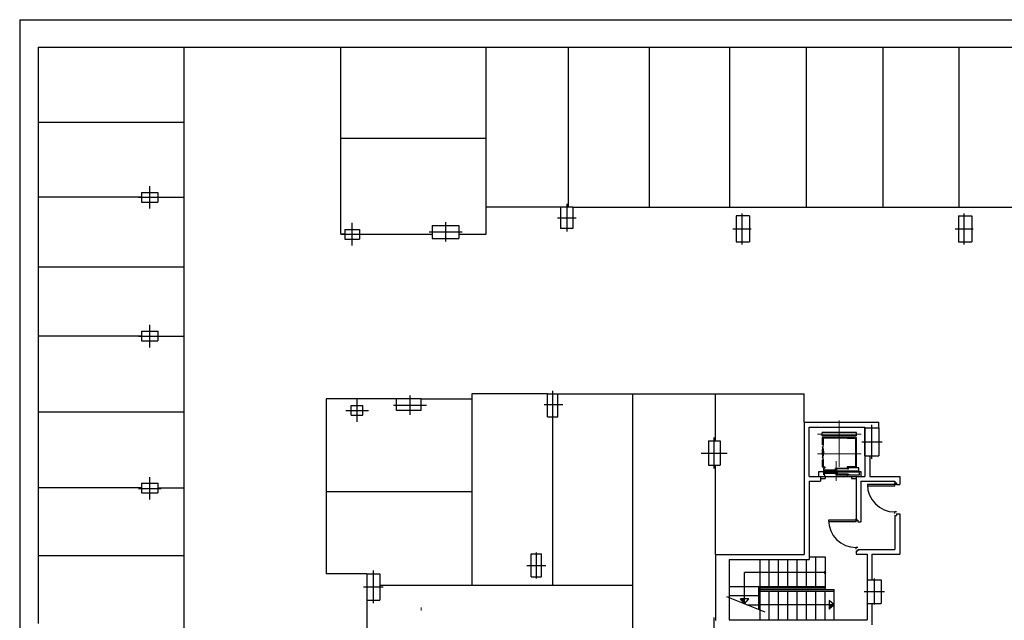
# Model space of a CAD drawing. Header units: metres. Extents: x -1 to 438, y -6 to 52.
# Tile 6 of 7: x 392 to 422, y 34 to 52. Entities that reach past the tile are written whole.
import ezdxf

# ---------------------------------------------------------------- set-up
doc = ezdxf.new("R2010")
doc.units = ezdxf.units.M
doc.linetypes.add('CONTINUA', pattern=[0])
doc.linetypes.add('PUNKT', pattern=[6.35, 0, -6.35])
doc.layers.add('PS-1  MURS ACTUAL', color=7, linetype='CONTINUA', lineweight=25)

# ---------------------------------------------------------------- blocks, each defined once
blk = doc.blocks.new('OBJETO_COMPLEJO_2')
at = {"layer": 'PS-1  MURS ACTUAL', "transparency": 33554687}
for start, end in [(90, 270), (270, 90)]:
    blk.add_arc((416.42, 35.24), 0.025, start, end, dxfattribs=at)

msp = doc.modelspace()

# ---------------------------------------------------------------- linework, layer by layer
at = {"layer": 'PS-1  MURS ACTUAL', "transparency": 33554687}
for p, q in [((391.521, 52.334), (391.521, 28.77)), ((391.521, 52.334), (432.475, 52.334)), ((392.096, 51.481), (392.096, 33.665)), ((392.096, 51.481), (431.322, 51.481)), ((395.291, 46.991), (395.291, 46.691)), ((395.291, 46.991), (395.791, 46.991)), ((395.791, 46.991), (395.791, 46.691)), ((395.291, 46.691), (395.791, 46.691)), ((408.246, 46.541), (408.246, 45.881)), ((408.626, 46.541), (408.246, 46.541)), ((408.626, 46.541), (408.626, 45.881)), ((404.278, 45.971), (404.278, 45.571)), ((404.278, 45.971), (405.098, 45.971)), ((405.098, 45.971), (405.098, 45.571)), ((413.675, 46.264), (413.675, 45.464)), ((414.085, 46.264), (413.675, 46.264)), ((414.085, 46.264), (414.085, 45.464)), ((420.545, 46.264), (420.545, 45.464)), ((420.545, 46.264), (420.955, 46.264)), ((420.955, 46.264), (420.955, 45.464)), ((401.576, 45.851), (402.026, 45.851)), ((401.576, 45.851), (401.576, 45.551)), ((402.026, 45.851), (402.026, 45.551)), ((408.626, 45.881), (408.246, 45.881)), ((401.576, 45.551), (402.026, 45.551)), ((404.278, 45.571), (405.098, 45.571)), ((413.675, 45.464), (414.085, 45.464)), ((420.545, 45.464), (420.955, 45.464)), ((395.291, 42.701), (395.791, 42.701)), ((395.291, 42.701), (395.291, 42.401)), ((395.791, 42.701), (395.791, 42.401)), ((395.291, 42.401), (395.791, 42.401)), ((403.936, 40.611), (403.176, 40.611)), ((403.176, 40.251), (403.176, 40.611)), ((403.936, 40.251), (403.936, 40.611)), ((407.836, 40.051), (407.836, 40.761)), ((407.836, 40.761), (408.156, 40.761)), ((408.156, 40.051), (408.156, 40.761)), ((401.771, 40.101), (401.771, 40.401)), ((401.771, 40.401), (402.131, 40.401)), ((402.131, 40.101), (402.131, 40.401)), ((403.936, 40.251), (403.176, 40.251)), ((401.771, 40.101), (402.131, 40.101)), ((407.836, 40.051), (408.156, 40.051)), ((415.78, 39.884), (415.78, 35.79)), ((415.78, 39.884), (418.086, 39.884)), ((418.086, 39.71), (418.086, 39.884)), ((415.93, 39.734), (417.656, 39.734)), ((415.93, 38.21), (415.93, 39.734)), ((417.656, 39.734), (417.656, 38.21)), ((417.656, 38.85), (417.656, 39.71)), ((417.656, 39.71), (418.086, 39.71)), ((418.086, 39.71), (418.086, 38.85)), ((412.816, 39.314), (413.176, 39.314)), ((412.816, 39.314), (412.816, 38.554)), ((413.176, 39.314), (413.176, 38.554)), ((417.385, 39.415), (416.335, 39.415)), ((416.335, 39.415), (416.335, 39.188)), ((417.36, 39.39), (416.36, 39.39)), ((416.36, 39.39), (416.36, 39.2)), ((417.11, 39.39), (417.36, 39.39)), ((417.36, 39.39), (417.36, 38.51)), ((417.385, 39.415), (417.385, 38.51)), ((416.36, 39.2), (416.335, 39.2)), ((416.335, 38.724), (416.335, 38.51)), ((416.36, 38.71), (416.335, 38.71)), ((416.36, 38.71), (416.36, 38.51)), ((417.656, 38.85), (418.086, 38.85)), ((417.806, 38.85), (417.806, 38.21)), ((412.816, 38.554), (413.176, 38.554)), ((416.335, 38.51), (416.4, 38.51)), ((416.37, 38.51), (416.41, 38.51)), ((416.41, 38.469), (416.375, 38.469)), ((416.375, 38.469), (416.375, 38.373)), ((416.375, 38.373), (416.415, 38.373)), ((416.753, 38.396), (416.381, 38.396)), ((416.41, 38.51), (416.41, 38.469)), ((417.117, 38.441), (416.745, 38.441)), ((417.11, 38.51), (417.36, 38.51)), ((417.11, 38.51), (417.11, 38.466)), ((415.93, 38.21), (416.28, 38.21)), ((415.93, 38.06), (416.28, 38.06)), ((415.93, 38.06), (415.93, 35.64)), ((416.28, 38.21), (416.28, 38.06)), ((416.28, 38.21), (416.42, 38.21)), ((416.28, 38.15), (416.42, 38.15)), ((416.767, 38.328), (416.395, 38.328)), ((416.41, 38.21), (417.11, 38.21)), ((416.42, 38.21), (416.42, 38.15)), ((417.125, 38.283), (416.753, 38.283)), ((417.11, 38.255), (417.11, 38.21)), ((417.14, 38.255), (417.11, 38.255)), ((417.11, 38.21), (417.535, 38.21)), ((417.24, 38.21), (417.24, 38.15)), ((417.24, 38.21), (417.38, 38.21)), ((417.24, 38.15), (417.38, 38.15)), ((417.38, 38.21), (417.38, 36.854)), ((417.38, 38.21), (417.656, 38.21)), ((417.505, 38.35), (417.478, 38.35)), ((417.535, 38.35), (417.505, 38.35)), ((417.53, 38.06), (417.53, 36.804)), ((417.53, 38.06), (418.58, 38.06)), ((417.535, 38.21), (417.535, 38.35)), ((417.535, 38.325), (417.54, 38.325)), ((417.806, 38.21), (418.73, 38.21)), ((418.58, 38.06), (418.58, 38.01)), ((418.73, 38.21), (418.73, 37.96)), ((395.291, 38.005), (395.791, 38.005)), ((395.291, 38.005), (395.291, 37.705)), ((395.791, 38.005), (395.791, 37.705)), ((418.63, 37.96), (417.73, 37.96)), ((418.58, 37.91), (417.73, 37.91)), ((418.58, 37.91), (418.58, 38.01)), ((418.58, 38.01), (418.63, 38.01)), ((418.63, 38.01), (418.63, 37.96)), ((418.63, 37.96), (418.73, 37.96)), ((395.291, 37.705), (395.791, 37.705)), ((417.43, 36.86), (416.53, 36.86)), ((417.38, 36.81), (417.38, 36.91)), ((417.38, 36.854), (417.43, 36.854)), ((417.43, 36.854), (417.43, 36.804)), ((418.58, 37.06), (418.58, 37.11)), ((418.63, 37.11), (418.58, 37.11)), ((418.58, 37.004), (418.63, 37.004)), ((418.58, 37.004), (418.58, 35.954)), ((418.63, 37.055), (418.63, 37.004)), ((418.63, 37.054), (418.73, 37.054)), ((418.73, 37.054), (418.73, 35.804)), ((417.38, 36.81), (416.53, 36.81)), ((417.43, 36.804), (417.53, 36.804)), ((417.43, 36.01), (417.38, 36.01)), ((417.38, 35.96), (417.38, 36.01)), ((417.43, 35.954), (418.58, 35.954)), ((417.43, 35.954), (417.43, 35.904)), ((407.336, 35.101), (407.336, 35.811)), ((407.336, 35.811), (407.656, 35.811)), ((407.656, 35.101), (407.656, 35.811)), ((413.036, 35.79), (413.036, 33.75)), ((413.036, 35.79), (415.78, 35.79)), ((413.46, 35.64), (415.93, 35.64)), ((413.46, 35.64), (413.46, 33.77)), ((414.41, 35.64), (414.41, 34.81)), ((414.697, 34.81), (414.697, 35.64)), ((414.984, 34.81), (414.984, 35.64)), ((415.271, 34.81), (415.271, 35.64)), ((415.558, 34.81), (415.558, 35.64)), ((415.845, 34.81), (415.845, 35.64)), ((415.93, 35.72), (416.42, 35.72)), ((416.133, 34.81), (416.133, 35.72)), ((416.42, 35.72), (416.42, 34.71)), ((417.38, 35.904), (417.43, 35.904)), ((417.38, 35.904), (417.38, 35.804)), ((417.38, 35.804), (417.72, 35.804)), ((417.72, 35.804), (417.72, 33.77)), ((417.87, 35.804), (417.87, 35.014)), ((417.87, 35.804), (418.73, 35.804)), ((402.251, 35.196), (402.251, 34.386)), ((402.251, 35.196), (402.661, 35.196)), ((402.661, 35.196), (402.661, 34.386)), ((407.336, 35.101), (407.656, 35.101)), ((416.42, 35.24), (413.935, 35.24)), ((413.935, 34.265), (413.935, 35.24)), ((417.731, 35.014), (418.161, 35.014)), ((417.731, 34.284), (417.731, 35.014)), ((418.161, 35.014), (418.161, 34.284)), ((413.46, 34.81), (414.36, 34.81)), ((414.36, 34.81), (416.42, 34.81)), ((414.36, 34.81), (414.36, 34.095)), ((414.41, 34.76), (416.42, 34.76)), ((414.41, 34.76), (414.41, 33.77)), ((414.41, 34.71), (416.707, 34.71)), ((416.707, 33.77), (416.707, 34.71)), ((413.46, 34.523), (414.36, 34.523)), ((414.063, 34.426), (413.804, 34.424)), ((414.41, 34.66), (416.707, 34.66)), ((414.697, 33.77), (414.697, 34.66)), ((414.984, 33.77), (414.984, 34.66)), ((415.271, 33.77), (415.271, 34.66)), ((415.558, 33.77), (415.558, 34.66)), ((415.845, 33.77), (415.845, 34.66)), ((416.133, 33.77), (416.133, 34.66)), ((416.42, 33.77), (416.42, 34.66)), ((402.251, 34.386), (402.661, 34.386)), ((414.008, 34.236), (414.36, 34.236)), ((416.707, 34.24), (414.41, 34.24)), ((416.545, 34.368), (416.547, 34.109)), ((417.731, 34.284), (418.161, 34.284)), ((417.87, 34.284), (417.87, 33.62)), ((413.46, 33.77), (417.72, 33.77))]:
    msp.add_line(p, q, dxfattribs=at)
at = {"layer": 'PS-1  MURS ACTUAL', "color": 180, "linetype": 'CONTINUA', "transparency": 33554687}
for p, q in [((396.596, 51.481), (396.596, 28.565)), ((401.446, 45.701), (401.446, 51.481)), ((405.946, 45.701), (405.946, 51.481)), ((408.486, 46.541), (408.486, 51.481)), ((410.981, 51.481), (410.981, 46.541)), ((413.476, 46.541), (413.476, 51.481)), ((415.841, 51.481), (415.841, 46.541)), ((418.205, 51.481), (418.205, 46.541)), ((420.57, 46.541), (420.57, 51.481)), ((392.096, 49.161), (396.596, 49.161)), ((401.446, 48.666), (405.946, 48.666)), ((395.541, 46.491), (395.541, 47.191)), ((395.291, 46.841), (392.096, 46.841)), ((395.191, 46.841), (395.891, 46.841)), ((395.791, 46.841), (396.596, 46.841)), ((408.436, 46.641), (408.436, 45.781)), ((408.246, 46.541), (405.946, 46.541)), ((408.612, 46.541), (430.298, 46.541)), ((413.855, 45.384), (413.855, 46.344)), ((420.725, 45.384), (420.725, 46.344)), ((401.801, 45.351), (401.801, 46.051)), ((404.688, 46.071), (404.688, 45.471)), ((408.146, 46.211), (408.726, 46.211)), ((401.576, 45.701), (401.446, 45.701)), ((401.451, 45.701), (402.151, 45.701)), ((402.026, 45.701), (404.278, 45.701)), ((404.178, 45.771), (405.198, 45.771)), ((405.098, 45.701), (405.946, 45.701)), ((413.575, 45.864), (414.135, 45.864)), ((420.445, 45.864), (421.005, 45.864)), ((392.096, 44.696), (396.596, 44.696)), ((395.541, 42.201), (395.541, 42.901)), ((395.291, 42.551), (392.096, 42.551)), ((395.191, 42.551), (395.891, 42.551)), ((395.791, 42.551), (396.596, 42.551)), ((407.996, 40.861), (407.996, 40.001)), ((403.176, 40.611), (400.996, 40.611)), ((400.996, 40.611), (400.996, 35.196)), ((401.956, 39.901), (401.956, 40.601)), ((403.586, 40.711), (403.586, 40.111)), ((403.936, 40.611), (405.496, 40.611)), ((405.496, 40.761), (405.496, 34.846)), ((407.836, 40.761), (405.496, 40.761)), ((408.156, 40.761), (415.78, 40.761)), ((410.471, 40.761), (410.471, 31.781)), ((413.036, 39.314), (413.036, 40.761)), ((415.78, 39.884), (415.78, 40.761)), ((392.096, 40.203), (396.596, 40.203)), ((401.606, 40.251), (402.306, 40.251)), ((403.076, 40.411), (404.096, 40.411)), ((407.736, 40.431), (408.316, 40.431)), ((407.996, 40.051), (407.996, 34.846)), ((417.871, 38.75), (417.871, 39.81)), ((412.996, 38.454), (412.996, 39.414)), ((417.556, 39.28), (418.186, 39.28)), ((412.596, 38.934), (413.396, 38.934)), ((413.036, 35.79), (413.036, 38.554)), ((395.541, 37.491), (395.541, 38.191)), ((395.291, 37.855), (392.096, 37.855)), ((395.191, 37.841), (395.891, 37.841)), ((395.791, 37.855), (396.596, 37.855)), ((405.496, 37.728), (400.996, 37.728)), ((392.096, 35.76), (396.596, 35.76)), ((407.496, 35.056), (407.496, 35.856)), ((407.206, 35.456), (407.786, 35.456)), ((402.251, 35.196), (400.996, 35.196)), ((402.456, 34.286), (402.456, 35.296)), ((417.946, 34.249), (417.946, 35.049)), ((402.151, 34.791), (402.761, 34.791)), ((402.661, 34.846), (410.471, 34.846)), ((417.631, 34.649), (418.261, 34.649)), ((402.251, 34.386), (402.251, 31.631)), ((412.996, 32.89), (412.996, 33.85))]:
    msp.add_line(p, q, dxfattribs=at)
at = {"layer": 'PS-1  MURS ACTUAL', "color": 180, "linetype": 'PUNKT', "lineweight": 13, "transparency": 33554687}
for p, q in [((405.946, 51.481), (405.098, 45.971)), ((405.946, 51.481), (405.098, 45.971)), ((405.098, 45.971), (405.098, 40.611)), ((405.098, 45.971), (405.098, 40.611)), ((405.098, 40.611), (403.936, 40.611)), ((403.936, 40.611), (403.936, 28.401)), ((405.098, 40.611), (403.936, 40.611)), ((403.936, 40.611), (403.936, 28.401))]:
    msp.add_line(p, q, dxfattribs=at)
at = {"layer": 'PS-1  MURS ACTUAL', "linetype": 'CONTINUA', "lineweight": 13, "transparency": 33554687}
for p, q in [((416.86, 38.51), (416.86, 39.938)), ((417.54, 39.517), (416.19, 39.517)), ((417.54, 38.905), (416.19, 38.905)), ((416.76, 38.07), (416.76, 38.678))]:
    msp.add_line(p, q, dxfattribs=at)
at = {"layer": 'PS-1  MURS ACTUAL', "linetype": 'CONTINUA', "transparency": 33554687}
for p, q in [((416.33, 39.462), (416.33, 39.572)), ((417.39, 39.572), (416.33, 39.572)), ((417.39, 39.462), (416.33, 39.462)), ((417.39, 39.462), (417.39, 39.572)), ((417.36, 38.51), (417.385, 38.51)), ((414.567, 34.012), (413.383, 34.486)), ((413.935, 34.265), (413.804, 34.424)), ((413.935, 34.265), (414.063, 34.426)), ((416.707, 34.24), (416.545, 34.368)), ((416.707, 34.24), (416.547, 34.109))]:
    msp.add_line(p, q, dxfattribs=at)
at = {"layer": 'PS-1  MURS ACTUAL', "transparency": 33554687}
for points in [[(416.38, 38.38), (417.47, 38.38), (417.47, 38.474), (417.11, 38.474)], [(416.411, 38.379), (416.381, 38.379), (416.381, 38.418), (416.753, 38.418), (416.753, 38.396), (416.783, 38.396), (416.783, 38.433), (416.763, 38.433)], [(416.775, 38.424), (416.745, 38.424), (416.745, 38.463), (417.117, 38.463), (417.117, 38.441), (417.147, 38.441), (417.147, 38.478), (417.127, 38.478)], [(417.36, 38.51), (417.11, 38.51), (417.11, 38.469), (417.14, 38.469)], [(416.388, 38.35), (417.478, 38.35), (417.478, 38.25), (417.11, 38.25)], [(416.425, 38.345), (416.395, 38.345), (416.395, 38.306), (416.767, 38.306), (416.767, 38.328), (416.797, 38.328), (416.797, 38.291), (416.777, 38.291)], [(416.783, 38.3), (416.753, 38.3), (416.753, 38.261), (417.125, 38.261), (417.125, 38.283), (417.155, 38.283), (417.155, 38.246), (417.135, 38.246)]]:
    msp.add_lwpolyline(points, dxfattribs=at)
msp.add_lwpolyline([(416.25, 38.35), (416.22, 38.35), (416.22, 38.21), (416.41, 38.21), (416.41, 38.255), (416.388, 38.255), (416.388, 38.35), (416.25, 38.35)], close=True, dxfattribs=at)
for centre, radius, start, end in [((417.548, 38.955), 1.213, 168.3473, 191.6527), ((415.986, 38.955), 0.399, 334.7815, 25.2185), ((418.58, 37.96), 0.85, 180, 270), ((417.38, 36.86), 0.85, 180, 270), ((422.057, 34.604), 8.249, 181.2492, 181.3016), ((422.057, 34.604), 8.239, 181.2502, 181.3903), ((422.057, 34.604), 8.229, 181.2512, 181.4794), ((422.057, 34.604), 8.219, 181.2522, 181.5689), ((422.057, 34.604), 8.209, 181.2532, 181.6588), ((422.057, 34.604), 8.199, 181.2542, 181.7491), ((422.057, 34.604), 8.189, 181.2553, 181.8398), ((422.057, 34.604), 8.179, 181.2563, 181.9309), ((422.057, 34.604), 8.169, 181.2573, 182.0224), ((422.057, 34.604), 8.159, 181.2583, 182.1144), ((422.057, 34.604), 8.149, 181.2593, 182.2068), ((422.057, 34.604), 8.139, 181.2603, 182.2995), ((416.367, 42.362), 8.139, 271.2603, 272.2995), ((416.367, 42.362), 8.149, 271.2593, 272.2068), ((416.367, 42.362), 8.159, 271.2583, 272.1144), ((416.367, 42.362), 8.169, 271.2573, 272.0224), ((416.367, 42.362), 8.179, 271.2563, 271.9309), ((416.367, 42.362), 8.189, 271.2553, 271.8398), ((416.367, 42.362), 8.199, 271.2542, 271.7491), ((416.367, 42.362), 8.209, 271.2532, 271.6588), ((416.367, 42.362), 8.219, 271.2522, 271.5689), ((416.367, 42.362), 8.229, 271.2512, 271.4794), ((416.367, 42.362), 8.239, 271.2502, 271.3903), ((416.367, 42.362), 8.249, 271.2492, 271.3016)]:
    msp.add_arc(centre, radius, start, end, dxfattribs=at)

# ---------------------------------------------------------------- block references
msp.add_blockref('OBJETO_COMPLEJO_2', (0, 0), dxfattribs=at)

doc.saveas('drawing.dxf')
